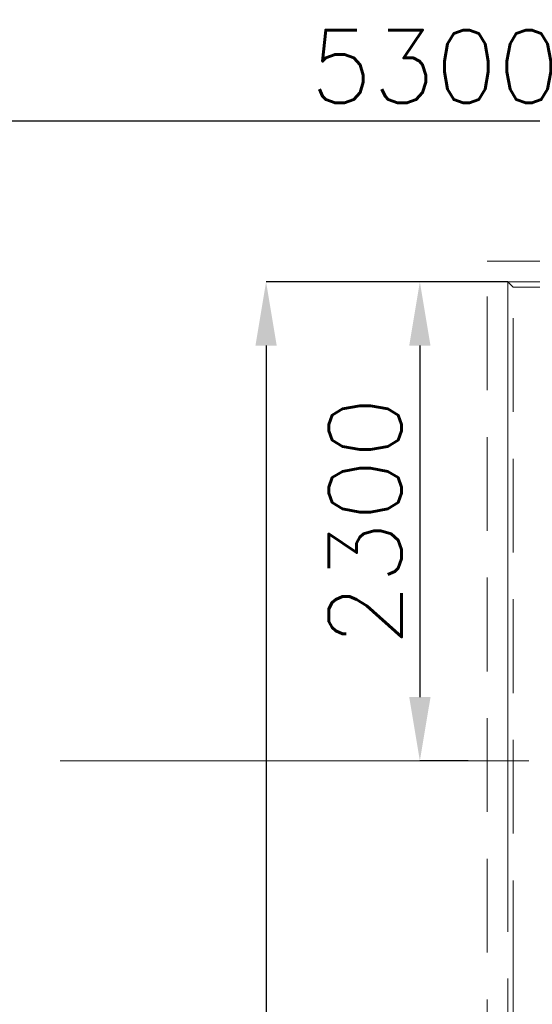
# Model space of a CAD drawing. Header units: inches. Extents: x 0 to 1545919, y -165762 to 23143738.
# Tile 20 of 131: x 65446 to 67907, y 157968 to 162696. Entities that reach past the tile are written whole.
import ezdxf

# ---------------------------------------------------------------- set-up
doc = ezdxf.new("R2010")
doc.units = ezdxf.units.IN
doc.header["$LTSCALE"] = 1800
doc.header["$MEASUREMENT"] = 0
doc.linetypes.add('CENTER', pattern=[2, 1.25, -0.25, 0.25, -0.25])
doc.linetypes.add('HIDDEN', pattern=[0.375, 0.25, -0.125])
doc.layers.get('0').update_dxf_attribs({"color": 253, "lineweight": 5})
for name, color, linetype, lineweight in [('AUX COL', 1, 'Continuous', 18), ('DIM', 4, 'Continuous', 18), ('EQUIP', 8, 'HIDDEN', 9), ('GRID', 251, 'CENTER', 18)]:
    doc.layers.add(name, color=color, linetype=linetype, lineweight=lineweight)
doc.styles.add('ROMANS', font='romans.shx')
doc.dimstyles.new('USER175', dxfattribs={"dimscale": 175, "dimtxt": 2, "dimasz": 1.75, "dimexe": 0, "dimexo": 0, "dimgap": 0.5, "dimtad": 1, "dimdec": 0, "dimzin": 0, "dimdsep": 46, "dimtxsty": 'ROMANS', "dimcen": 0, "dimclrd": 4, "dimclre": 4, "dimclrt": 4, "dimadec": 0, "dimazin": 0, "dimtfac": 0.09, "dimtdec": 0, "dimtix": 1, "dimtofl": 0, "dimtmove": 0, "dimatfit": 3, "dimfxl": 1, "dimtolj": 1, "dimtzin": 0, "dimarcsym": 0})

# ---------------------------------------------------------------- blocks, each defined once
blk = doc.blocks.new('AUX COLUMNS')
at = {"layer": 'GRID'}
blk.add_line((-171537.8, 65915), (-242037.8, 65915), dxfattribs=at)
blk = doc.blocks.new('*D872')
at = {"layer": 'DIM', "color": 4, "lineweight": -2, "transparency": 16777216}
for p, q in [((64790, 161978.5), (64790, 162208.5)), ((69783.8, 162208.5), (65096.3, 162208.5)), ((70090, 161978.5), (70090, 162208.5))]:
    blk.add_line(p, q, dxfattribs=at)
at = {"layer": 'DIM', "color": 4, "transparency": 16777216}
for points in [[(65096.3, 162259.5), (65096.3, 162157.4), (64790, 162208.5)], [(69783.8, 162259.5), (69783.8, 162157.4), (70090, 162208.5)]]:
    blk.add_solid(points, dxfattribs=at)
at = {"layer": 'DIM', "color": 4, "transparency": 16777216, "insert": (67440, 162471), "char_height": 350, "attachment_point": 5, "style": 'ROMANS'}
blk.add_mtext('\\A1;5300', dxfattribs=at)
blk = doc.blocks.new('*D874')
at = {"layer": 'DIM', "color": 4, "lineweight": -2, "transparency": 16777216}
for p, q in [((67790, 161437), (66628.8, 161437)), ((66628.8, 161130.8), (66628.8, 147823.3)), ((67790, 147517), (66628.8, 147517))]:
    blk.add_line(p, q, dxfattribs=at)
at = {"layer": 'DIM', "color": 4, "transparency": 16777216}
for points in [[(66577.8, 161130.8), (66679.9, 161130.8), (66628.8, 161437)], [(66577.8, 147823.3), (66679.9, 147823.3), (66628.8, 147517)]]:
    blk.add_solid(points, dxfattribs=at)
at = {"layer": 'DIM', "color": 4, "transparency": 16777216, "insert": (66366.3, 154477), "char_height": 350, "attachment_point": 5, "rotation": 90, "style": 'ROMANS'}
blk.add_mtext('\\A1;13920', dxfattribs=at)
blk = doc.blocks.new('*D875')
at = {"layer": 'DIM', "color": 4, "lineweight": -2, "transparency": 16777216}
for p, q in [((67790, 161437), (67367, 161437)), ((67367, 161130.8), (67367, 159443.3)), ((67598.5, 159137), (67367, 159137))]:
    blk.add_line(p, q, dxfattribs=at)
at = {"layer": 'DIM', "color": 4, "transparency": 16777216}
for points in [[(67316, 161130.8), (67418.1, 161130.8), (67367, 161437)], [(67316, 159443.3), (67418.1, 159443.3), (67367, 159137)]]:
    blk.add_solid(points, dxfattribs=at)
at = {"layer": 'DIM', "color": 4, "transparency": 16777216, "insert": (67104.5, 160287), "char_height": 350, "attachment_point": 5, "rotation": 90, "style": 'ROMANS'}
blk.add_mtext('\\A1;2300', dxfattribs=at)
blk = doc.blocks.new('MDBFP')
for p, q in [((70647.2, 78327.6), (70672.2, 78302.6)), ((70647.2, 78327.6), (71037.2, 78327.6)), ((70647.2, 75658.1), (70647.2, 78327.6)), ((70647.2, 75658.1), (70647.2, 78327.6)), ((70647.2, 78327.6), (71037.2, 78327.6)), ((70647.2, 78327.6), (70672.2, 78302.6)), ((70672.2, 75003.5), (70672.2, 78302.6)), ((70672.2, 78302.6), (71037.2, 78302.6)), ((70672.2, 78302.6), (71037.2, 78302.6)), ((70672.2, 75003.5), (70672.2, 78302.6)), ((70647.2, 64407.6), (70647.2, 75036.9)), ((70647.2, 64407.6), (70647.2, 75036.9)), ((70672.2, 64432.6), (70672.2, 75036.9)), ((70672.2, 64432.6), (70672.2, 75036.9))]:
    blk.add_line(p, q)
for points in [[(75347.2, 73927.6), (75347.2, 64307.6), (70547.2, 64307.6), (70547.2, 78427.6), (75347.2, 78427.6), (75347.2, 74927.6)], [(75347.2, 73927.6), (75347.2, 64307.6), (70547.2, 64307.6), (70547.2, 78427.6), (75347.2, 78427.6), (75347.2, 74927.6)], [(75247.2, 73927.6), (75247.2, 64407.6), (70647.2, 64407.6), (70647.2, 78327.6), (75247.2, 78327.6), (75247.2, 74927.6)], [(75247.2, 73927.6), (75247.2, 64407.6), (70647.2, 64407.6), (70647.2, 78327.6), (75247.2, 78327.6), (75247.2, 74927.6)]]:
    blk.add_lwpolyline(points)

msp = doc.modelspace()

# ---------------------------------------------------------------- block references
at = {"layer": 'AUX COL'}
msp.add_blockref('AUX COLUMNS', (271827.812, 93222.023), dxfattribs=at)
at = {"layer": 'EQUIP'}
msp.add_blockref('MDBFP', (-2857.213, 83109.421), dxfattribs=at)

# ---------------------------------------------------------------- dimensions: what is measured, and where the dimension line sits
at = {"layer": 'DIM'}
dim = msp.add_linear_dim(base=(64790.003, 162208.47), p1=(70090.003, 161978.485), p2=(64790.003, 161978.485), dimstyle='USER175', override={"dimtmove": 0}, dxfattribs=at)
dim.commit()
dim.dimension.update_dxf_attribs({"geometry": '*D872', "text_midpoint": (67440.003, 162470.97)})
for base, p2, picture, middle in [((66628.819, 147517.047), (67790.003, 147517.047), '*D874', (66366.319, 154477.047)), ((67367.011, 159137.047), (67598.484, 159137.047), '*D875', (67104.511, 160287.047))]:
    dim = msp.add_linear_dim(base=base, p1=(67790.003, 161437.047), p2=p2, angle=90, dimstyle='USER175', override={"dimtmove": 0}, dxfattribs=at)
    dim.commit()
    dim.dimension.update_dxf_attribs({"geometry": picture, "text_midpoint": middle})

doc.saveas('drawing.dxf')
